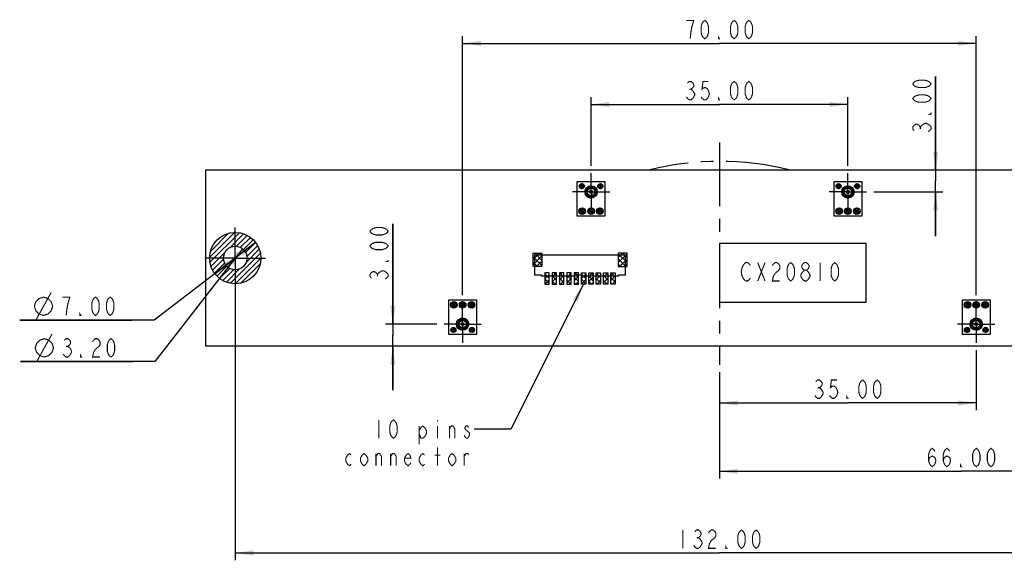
# Model space of a CAD drawing. Header units: millimetres. Extents: x 0 to 420, y 0 to 297.
# Tile 3 of 12: x 83 to 217, y 67 to 141. Entities that reach past the tile are written whole.
import ezdxf

# ---------------------------------------------------------------- set-up
doc = ezdxf.new("R2010")
doc.units = ezdxf.units.MM
doc.header["$LTSCALE"] = 23.1
doc.linetypes.add('CENTER', pattern=[0.6, 0.375, -0.075, 0.075, -0.075])
doc.layers.get('0').update_dxf_attribs({"linetype": 'CONTINUOUS'})
for name, color, linetype in [('02___PRT_ALL_AXES', 7, 'CONTINUOUS'), ('03___PRT_ALL_CURVES', 7, 'CONTINUOUS'), ('DEFAULT_1', 7, 'CENTER')]:
    doc.layers.add(name, color=color, linetype=linetype)
doc.styles.get("Standard").update_dxf_attribs({"font": 'txt', "width": 0.8})
doc.dimstyles.new('DIMSTYLE_1', dxfattribs={"dimtxt": 2.5, "dimasz": 2.5, "dimexe": 1, "dimexo": 1, "dimtad": 1, "dimzin": 0, "dimdsep": 46, "dimtxsty": 'STANDARD', "dimblk": '_FILLED', "dimblk1": '_FILLED', "dimblk2": '_FILLED', "dimcen": 0.09, "dimadec": 0, "dimazin": 0, "dimtp": 0.5, "dimtm": 0.5, "dimtfac": 1, "dimtofl": 0, "dimtmove": 0, "dimatfit": 3, "dimldrblk": '_FILLED', "dimfxl": 1, "dimtolj": 1, "dimtzin": 0, "dimarcsym": 0})
doc.dimstyles.new('DIMSTYLE_2', dxfattribs={"dimtxt": 2.5, "dimasz": 2.5, "dimexe": 1, "dimexo": 1, "dimtad": 1, "dimzin": 0, "dimdsep": 46, "dimtxsty": 'STANDARD', "dimblk": '_FILLED', "dimblk1": '_FILLED', "dimblk2": '_FILLED', "dimcen": 0.09, "dimadec": 0, "dimazin": 0, "dimtp": 0.3, "dimtm": 0.3, "dimtfac": 1, "dimtofl": 0, "dimtmove": 0, "dimatfit": 3, "dimldrblk": '_FILLED', "dimfxl": 1, "dimtolj": 1, "dimtzin": 0, "dimarcsym": 0})
doc.dimstyles.new('DIMSTYLE_4', dxfattribs={"dimtxt": 2.5, "dimasz": 2.5, "dimexe": 1, "dimexo": 1, "dimtad": 1, "dimzin": 0, "dimdsep": 46, "dimtxsty": 'STANDARD', "dimblk": '_FILLED', "dimblk1": '_FILLED', "dimblk2": '_FILLED', "dimcen": 0.09, "dimadec": 0, "dimazin": 0, "dimtp": 0.1, "dimtm": 0.1, "dimtfac": 1, "dimtofl": 0, "dimtmove": 0, "dimatfit": 3, "dimldrblk": '_FILLED', "dimfxl": 1, "dimtolj": 1, "dimtzin": 0, "dimarcsym": 0})
doc.dimstyles.new('DIMSTYLE_5', dxfattribs={"dimtxt": 2.5, "dimasz": 2.5, "dimexe": 1, "dimexo": 1, "dimtad": 1, "dimzin": 0, "dimdsep": 46, "dimtxsty": 'STANDARD', "dimblk": '_FILLED', "dimblk1": '_FILLED', "dimblk2": '_FILLED', "dimcen": 0.09, "dimadec": 0, "dimazin": 0, "dimtp": 0.2, "dimtm": 0.2, "dimtfac": 1, "dimtmove": 0, "dimatfit": 2, "dimldrblk": '_FILLED', "dimfxl": 1, "dimtolj": 1, "dimtzin": 0, "dimarcsym": 0})
doc.dimstyles.new('DIMSTYLE_6', dxfattribs={"dimtxt": 2.5, "dimasz": 2.5, "dimexe": 1, "dimexo": 1, "dimtad": 1, "dimzin": 0, "dimdsep": 46, "dimtxsty": 'STANDARD', "dimblk": '_FILLED', "dimblk1": '_FILLED', "dimblk2": '_FILLED', "dimcen": 0.09, "dimadec": 0, "dimazin": 0, "dimtp": 0.1, "dimtm": 0.1, "dimtfac": 1, "dimtmove": 0, "dimatfit": 2, "dimldrblk": '_FILLED', "dimfxl": 1, "dimtolj": 1, "dimtzin": 0, "dimarcsym": 0})
doc.dimstyles.get("Standard").update_dxf_attribs({"dimtxt": 2.5, "dimasz": 2.5, "dimexe": 1, "dimexo": 1, "dimtad": 1, "dimzin": 0, "dimdsep": 46, "dimtxsty": 'STANDARD', "dimblk": '_FILLED', "dimblk1": '_FILLED', "dimblk2": '_FILLED', "dimcen": 0.09, "dimadec": 0, "dimazin": 0, "dimtol": 1, "dimtp": 0.01, "dimtm": 0.01, "dimtfac": 1, "dimtofl": 0, "dimtmove": 0, "dimatfit": 3, "dimldrblk": '_FILLED', "dimfxl": 1, "dimtolj": 1, "dimtzin": 0, "dimarcsym": 0})

# ---------------------------------------------------------------- blocks, each defined once
blk = doc.blocks.new('_FILLED')
at = {"color": 0, "linetype": 'BYBLOCK'}
blk.add_solid([(0, 0), (-1, 0.14), (-1, -0.14)], dxfattribs=at)
blk = doc.blocks.new('*D13')
at = {"color": 2, "linetype": 'CONTINUOUS'}
for p, q in [((115.33, 110.74), (112.55, 108.62)), ((112.55, 108.62), (101.52, 100.18)), ((109.77, 106.49), (112.55, 108.62)), ((101.52, 100.18), (83.18, 100.18)), ((83.18, 100.18), (98.52, 100.18))]:
    blk.add_line(p, q, dxfattribs=at)
at = {"color": 2, "linetype": 'CONTINUOUS', "xscale": 2.5, "yscale": 2.5, "zscale": 2.5}
for p, rotation in [((115.33, 110.74), 37.4001232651), ((109.77, 106.49), 217.4001232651)]:
    blk.add_blockref('_FILLED', p, dxfattribs=dict(at, rotation=rotation))
blk = doc.blocks.new('*D14')
at = {"color": 2, "linetype": 'CONTINUOUS'}
for p, q in [((113.53, 109.88), (112.55, 108.62)), ((112.55, 108.62), (101.62, 94.51)), ((111.57, 107.35), (112.55, 108.62)), ((101.62, 94.51), (83.29, 94.51)), ((83.29, 94.51), (98.62, 94.51))]:
    blk.add_line(p, q, dxfattribs=at)
at = {"color": 2, "linetype": 'CONTINUOUS', "xscale": 2.5, "yscale": 2.5, "zscale": 2.5}
for p, rotation in [((113.53, 109.88), 52.2248586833), ((111.57, 107.35), 232.2248586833)]:
    blk.add_blockref('_FILLED', p, dxfattribs=dict(at, rotation=rotation))
blk = doc.blocks.new('*D15')
at = {"color": 2, "linetype": 'CONTINUOUS'}
for p, q in [((161.05, 121.16), (161.05, 130.54)), ((196.05, 121.16), (196.05, 130.54)), ((161.05, 129.54), (178.55, 129.54)), ((196.05, 129.54), (178.55, 129.54))]:
    blk.add_line(p, q, dxfattribs=at)
at = {"color": 2, "linetype": 'CONTINUOUS', "xscale": 2.5, "yscale": 2.5, "zscale": 2.5, "rotation": 180}
blk.add_blockref('_FILLED', (161.05, 129.54), dxfattribs=at)
at = {"color": 2, "linetype": 'CONTINUOUS', "xscale": 2.5, "yscale": 2.5, "zscale": 2.5}
blk.add_blockref('_FILLED', (196.05, 129.54), dxfattribs=at)
blk = doc.blocks.new('*D16')
at = {"color": 2, "linetype": 'CONTINUOUS'}
for p, q in [((143.55, 103.56), (143.55, 138.85)), ((213.55, 103.56), (213.55, 138.85)), ((143.55, 137.85), (178.55, 137.85)), ((213.55, 137.85), (178.55, 137.85))]:
    blk.add_line(p, q, dxfattribs=at)
at = {"color": 2, "linetype": 'CONTINUOUS', "xscale": 2.5, "yscale": 2.5, "zscale": 2.5, "rotation": 180}
blk.add_blockref('_FILLED', (143.55, 137.85), dxfattribs=at)
at = {"color": 2, "linetype": 'CONTINUOUS', "xscale": 2.5, "yscale": 2.5, "zscale": 2.5}
blk.add_blockref('_FILLED', (213.55, 137.85), dxfattribs=at)
blk = doc.blocks.new('*D17')
at = {"color": 2, "linetype": 'CONTINUOUS'}
for p, q in [((208.01, 120.62), (208.01, 133.34)), ((208.01, 133.34), (208.01, 119.12)), ((208.01, 111.62), (208.01, 119.12)), ((199.59, 117.62), (209.01, 117.62)), ((208.01, 117.62), (208.01, 111.62))]:
    blk.add_line(p, q, dxfattribs=at)
at = {"color": 2, "linetype": 'CONTINUOUS', "xscale": 2.5, "yscale": 2.5, "zscale": 2.5}
for p, rotation in [((208.01, 120.62), 270), ((208.01, 117.62), 90)]:
    blk.add_blockref('_FILLED', p, dxfattribs=dict(at, rotation=rotation))
blk = doc.blocks.new('*D18')
at = {"color": 2, "linetype": 'CONTINUOUS'}
for p, q in [((112.55, 107.62), (112.55, 67.46)), ((244.55, 107.62), (244.55, 67.46)), ((112.55, 68.46), (178.55, 68.46)), ((244.55, 68.46), (178.55, 68.46))]:
    blk.add_line(p, q, dxfattribs=at)
at = {"color": 2, "linetype": 'CONTINUOUS', "xscale": 2.5, "yscale": 2.5, "zscale": 2.5, "rotation": 180}
blk.add_blockref('_FILLED', (112.55, 68.46), dxfattribs=at)
at = {"color": 2, "linetype": 'CONTINUOUS', "xscale": 2.5, "yscale": 2.5, "zscale": 2.5}
blk.add_blockref('_FILLED', (244.55, 68.46), dxfattribs=at)
blk = doc.blocks.new('*D20')
at = {"color": 2, "linetype": 'CONTINUOUS'}
for p, q in [((213.55, 96.08), (213.55, 87.88)), ((178.55, 93.08), (178.55, 87.88)), ((178.55, 88.88), (196.05, 88.88)), ((213.55, 88.88), (196.05, 88.88))]:
    blk.add_line(p, q, dxfattribs=at)
at = {"color": 2, "linetype": 'CONTINUOUS', "xscale": 2.5, "yscale": 2.5, "zscale": 2.5, "rotation": 180}
blk.add_blockref('_FILLED', (178.55, 88.88), dxfattribs=at)
at = {"color": 2, "linetype": 'CONTINUOUS', "xscale": 2.5, "yscale": 2.5, "zscale": 2.5}
blk.add_blockref('_FILLED', (213.55, 88.88), dxfattribs=at)
blk = doc.blocks.new('*D21')
at = {"color": 2, "linetype": 'CONTINUOUS'}
for p, q in [((244.55, 103.48), (244.55, 78.58)), ((178.55, 93.08), (178.55, 78.58)), ((178.55, 79.58), (211.55, 79.58)), ((244.55, 79.58), (211.55, 79.58))]:
    blk.add_line(p, q, dxfattribs=at)
at = {"color": 2, "linetype": 'CONTINUOUS', "xscale": 2.5, "yscale": 2.5, "zscale": 2.5, "rotation": 180}
blk.add_blockref('_FILLED', (178.55, 79.58), dxfattribs=at)
at = {"color": 2, "linetype": 'CONTINUOUS', "xscale": 2.5, "yscale": 2.5, "zscale": 2.5}
blk.add_blockref('_FILLED', (244.55, 79.58), dxfattribs=at)
blk = doc.blocks.new('*D22')
at = {"color": 2, "linetype": 'CONTINUOUS'}
for p, q in [((134.03, 99.62), (134.03, 113.26)), ((134.03, 113.26), (134.03, 98.12)), ((140.01, 99.62), (133.03, 99.62)), ((134.03, 90.62), (134.03, 98.12)), ((134.03, 96.62), (134.03, 90.62))]:
    blk.add_line(p, q, dxfattribs=at)
at = {"color": 2, "linetype": 'CONTINUOUS', "xscale": 2.5, "yscale": 2.5, "zscale": 2.5}
for p, rotation in [((134.03, 99.62), 270), ((134.03, 96.62), 90)]:
    blk.add_blockref('_FILLED', p, dxfattribs=dict(at, rotation=rotation))

msp = doc.modelspace()

# ---------------------------------------------------------------- linework, layer by layer
at = {"color": 7, "linetype": 'CONTINUOUS'}
for p, q in [((108.552, 96.616), (108.552, 120.616)), ((108.552, 120.616), (248.552, 120.616)), ((248.552, 96.616), (108.552, 96.616))]:
    msp.add_line(p, q, dxfattribs=at)
at = {"color": 2, "linetype": 'CONTINUOUS'}
for p, q in [((159.442, 118.347), (159.728, 118.061)), ((159.443, 118.338), (159.854, 118.749)), ((159.486, 118.585), (159.966, 118.105)), ((159.543, 118.155), (160.038, 118.65)), ((159.634, 118.721), (160.102, 118.253)), ((159.731, 118.06), (160.132, 118.462)), ((159.901, 118.737), (160.118, 118.52)), ((160.218, 117.699), (160.969, 118.45)), ((160.444, 118.193), (160.675, 117.963)), ((160.599, 118.321), (160.838, 118.082)), ((160.791, 118.412), (161.075, 118.128)), ((160.91, 118.108), (161.235, 118.434)), ((161.032, 118.454), (161.89, 117.596)), ((161.193, 118.109), (161.442, 118.357)), ((161.378, 118.011), (161.609, 118.242)), ((161.383, 118.386), (161.822, 117.947)), ((161.505, 117.855), (161.742, 118.091)), ((161.97, 118.365), (162.276, 118.058)), ((161.976, 118.326), (162.397, 118.747)), ((162.023, 118.595), (162.506, 118.111)), ((162.081, 118.148), (162.575, 118.642)), ((162.175, 118.726), (162.637, 118.263)), ((162.275, 118.058), (162.665, 118.448)), ((162.456, 118.727), (162.638, 118.545)), ((194.437, 118.424), (194.805, 118.056)), ((194.46, 118.282), (194.911, 118.733)), ((194.498, 118.604), (194.589, 118.695)), ((194.516, 118.628), (195.009, 118.135)), ((194.582, 118.122), (195.071, 118.611)), ((194.686, 118.741), (195.122, 118.305)), ((194.799, 118.056), (195.137, 118.394)), ((195.214, 117.622), (196.045, 118.454)), ((195.305, 117.997), (195.671, 118.362)), ((195.481, 118.229), (195.711, 117.999)), ((195.645, 118.348), (195.891, 118.102)), ((195.847, 118.428), (196.158, 118.117)), ((196, 118.126), (196.293, 118.418)), ((196.106, 118.452), (196.888, 117.67)), ((196.247, 118.09), (196.488, 118.331)), ((196.416, 117.976), (196.647, 118.206)), ((196.556, 118.285), (196.721, 118.12)), ((196.968, 118.439), (197.35, 118.057)), ((196.994, 118.271), (197.452, 118.729)), ((197.005, 118.565), (197.158, 118.718)), ((197.054, 118.636), (197.547, 118.142)), ((197.121, 118.116), (197.607, 118.601)), ((197.228, 118.744), (197.656, 118.317)), ((197.346, 118.057), (197.666, 118.377)), ((160.215, 117.574), (161.01, 116.779)), ((160.234, 117.432), (160.559, 117.757)), ((160.242, 117.83), (160.548, 117.524)), ((160.31, 117.226), (160.559, 117.475)), ((160.324, 118.031), (160.569, 117.786)), ((160.354, 117.152), (160.588, 116.918)), ((160.426, 117.059), (160.657, 117.289)), ((160.576, 116.926), (160.813, 117.163)), ((160.763, 116.829), (161.037, 117.104)), ((160.96, 117.112), (161.266, 116.806)), ((160.996, 116.78), (161.888, 117.672)), ((161.222, 117.132), (161.467, 116.888)), ((161.321, 116.822), (161.845, 117.346)), ((161.399, 117.239), (161.629, 117.008)), ((161.518, 117.402), (161.757, 117.163)), ((161.564, 117.631), (161.838, 117.905)), ((161.564, 117.639), (161.848, 117.355)), ((195.214, 117.647), (196.083, 116.778)), ((195.249, 117.375), (195.542, 117.668)), ((195.259, 117.886), (195.54, 117.605)), ((195.274, 117.305), (195.741, 116.838)), ((195.337, 117.179), (195.578, 117.421)), ((195.351, 118.076), (195.59, 117.837)), ((195.461, 117.021), (195.692, 117.251)), ((195.62, 116.897), (195.863, 117.14)), ((195.817, 116.811), (196.113, 117.107)), ((196.041, 117.104), (196.322, 116.823)), ((196.067, 116.778), (196.89, 117.601)), ((196.273, 117.154), (196.512, 116.915)), ((196.435, 117.275), (196.665, 117.045)), ((196.45, 116.878), (196.789, 117.218)), ((196.528, 117.805), (196.77, 118.047)), ((196.538, 117.454), (196.784, 117.209)), ((196.553, 117.722), (196.865, 117.411)), ((196.561, 117.555), (196.856, 117.851)), ((159.407, 114.908), (159.939, 115.44)), ((159.796, 115.447), (160.295, 114.948)), ((160.603, 114.972), (161.079, 115.449)), ((160.939, 115.436), (161.488, 114.887)), ((161.808, 115.047), (162.209, 115.447)), ((161.85, 114.805), (162.45, 115.406)), ((162.089, 115.418), (162.674, 114.832)), ((162.349, 115.44), (162.696, 115.093)), ((194.417, 115.128), (194.72, 115.431)), ((194.423, 114.852), (194.996, 115.425)), ((194.866, 115.45), (195.298, 115.018)), ((195.611, 114.908), (196.143, 115.44)), ((196, 115.447), (196.499, 114.948)), ((196.807, 114.973), (197.283, 115.449)), ((197.143, 115.436), (197.692, 114.887)), ((159.398, 114.997), (159.845, 114.55)), ((159.456, 115.221), (160.069, 114.608)), ((159.494, 115.278), (159.57, 115.354)), ((159.498, 114.717), (160.131, 115.349)), ((159.591, 115.369), (160.217, 114.743)), ((159.657, 114.592), (160.255, 115.191)), ((159.9, 114.553), (160.295, 114.947)), ((160.61, 114.916), (160.969, 114.558)), ((160.636, 115.173), (161.225, 114.584)), ((160.672, 114.759), (161.293, 115.38)), ((160.754, 115.337), (161.39, 114.702)), ((160.814, 114.618), (161.434, 115.238)), ((161.029, 114.55), (161.501, 115.022)), ((161.257, 115.4), (161.452, 115.205)), ((161.822, 115.119), (162.375, 114.566)), ((161.848, 114.809), (162.065, 114.592)), ((161.922, 115.301), (162.557, 114.666)), ((161.975, 114.648), (162.608, 115.28)), ((162.169, 114.558), (162.697, 115.087)), ((194.403, 115.065), (194.913, 114.555)), ((194.485, 115.265), (195.114, 114.637)), ((194.533, 114.679), (195.169, 115.315)), ((194.636, 115.397), (195.245, 114.788)), ((194.709, 114.572), (195.276, 115.139)), ((194.994, 114.574), (195.273, 114.853)), ((195.602, 114.997), (196.049, 114.55)), ((195.66, 115.221), (196.273, 114.608)), ((195.699, 115.279), (195.773, 115.353)), ((195.702, 114.717), (196.335, 115.35)), ((195.795, 115.369), (196.421, 114.743)), ((195.861, 114.592), (196.459, 115.191)), ((196.104, 114.553), (196.499, 114.947)), ((196.814, 114.916), (197.172, 114.558)), ((196.84, 115.173), (197.429, 114.584)), ((196.876, 114.759), (197.497, 115.38)), ((196.958, 115.337), (197.593, 114.702)), ((197.018, 114.618), (197.638, 115.238)), ((197.233, 114.55), (197.705, 115.023)), ((197.461, 115.4), (197.656, 115.205)), ((109.053, 108.696), (112.472, 112.115)), ((109.1, 108.036), (113.132, 112.067)), ((109.171, 109.521), (111.647, 111.997)), ((111.799, 110.028), (113.695, 111.924)), ((112.689, 110.21), (114.188, 111.71)), ((113.244, 110.058), (114.623, 111.437)), ((113.661, 109.769), (115.005, 111.112)), ((113.965, 109.365), (115.336, 110.736)), ((114.137, 108.83), (115.615, 110.308)), ((109.244, 107.472), (111.14, 109.368)), ((111.899, 105.177), (115.99, 109.269)), ((114.039, 108.024), (115.837, 109.823)), ((153.152, 109.123), (153.295, 109.266)), ((153.152, 108.416), (154.002, 109.266)), ((153.152, 107.709), (154.352, 108.909)), ((153.152, 108.787), (154.352, 107.587)), ((153.38, 109.266), (154.352, 108.294)), ((154.087, 109.266), (154.352, 109.001)), ((164.752, 108.702), (165.316, 109.266)), ((164.752, 109.208), (165.952, 108.008)), ((164.752, 107.995), (165.952, 109.195)), ((165.401, 109.266), (165.952, 108.715)), ((109.458, 106.979), (110.958, 108.479)), ((109.731, 106.545), (111.109, 107.924)), ((110.056, 106.163), (111.399, 107.506)), ((112.544, 105.116), (116.052, 108.624)), ((113.342, 105.206), (115.962, 107.826)), ((153.152, 108.08), (153.766, 107.466)), ((153.616, 107.466), (154.352, 108.201)), ((154.323, 107.466), (154.352, 107.494)), ((164.752, 108.501), (165.787, 107.466)), ((164.752, 107.794), (165.08, 107.466)), ((164.93, 107.466), (165.952, 108.488)), ((165.637, 107.466), (165.952, 107.781)), ((110.431, 105.831), (111.802, 107.202)), ((110.859, 105.552), (112.337, 107.03)), ((111.345, 105.331), (113.143, 107.129)), ((114.679, 105.836), (115.331, 106.489)), ((154.752, 106.48), (154.888, 106.616)), ((154.752, 106.48), (155.352, 105.88)), ((154.752, 105.773), (155.352, 106.373)), ((155.323, 106.616), (155.352, 106.587)), ((155.752, 106.066), (156.302, 106.616)), ((155.752, 106.187), (156.352, 105.587)), ((156.03, 106.616), (156.352, 106.294)), ((156.752, 106.359), (157.009, 106.616)), ((156.752, 106.601), (157.352, 106.001)), ((156.752, 105.652), (157.352, 106.252)), ((157.752, 105.945), (158.352, 106.545)), ((157.752, 106.309), (158.352, 105.709)), ((158.152, 106.616), (158.352, 106.416)), ((158.752, 106.237), (159.13, 106.616)), ((158.752, 105.53), (159.352, 106.13)), ((158.752, 106.016), (159.352, 105.416)), ((158.859, 106.616), (159.352, 106.123)), ((159.752, 106.53), (159.837, 106.616)), ((159.752, 106.43), (160.352, 105.83)), ((159.752, 105.823), (160.352, 106.423)), ((160.273, 106.616), (160.352, 106.537)), ((160.752, 106.116), (161.252, 106.616)), ((160.752, 106.137), (161.352, 105.537)), ((160.752, 105.409), (161.352, 106.009)), ((160.98, 106.616), (161.352, 106.244)), ((161.752, 106.409), (161.959, 106.616)), ((161.752, 106.551), (162.352, 105.951)), ((161.752, 105.702), (162.352, 106.302)), ((162.752, 105.995), (163.352, 106.595)), ((162.752, 106.258), (163.352, 105.658)), ((163.101, 106.616), (163.352, 106.365)), ((163.752, 106.288), (164.08, 106.616)), ((163.752, 105.581), (164.352, 106.181)), ((163.809, 106.616), (164.352, 106.072)), ((154.752, 105.773), (155.352, 105.173)), ((154.752, 105.066), (155.352, 105.666)), ((155.752, 105.359), (156.352, 105.959)), ((155.752, 105.48), (156.166, 105.066)), ((156.166, 105.066), (156.352, 105.252)), ((156.752, 105.894), (157.352, 105.294)), ((156.752, 105.187), (156.873, 105.066)), ((156.873, 105.066), (157.352, 105.545)), ((157.752, 105.237), (158.352, 105.837)), ((157.752, 105.601), (158.287, 105.066)), ((158.287, 105.066), (158.352, 105.13)), ((158.752, 105.309), (158.995, 105.066)), ((158.995, 105.066), (159.352, 105.423)), ((159.752, 105.723), (160.352, 105.123)), ((159.752, 105.116), (160.352, 105.716)), ((160.752, 105.43), (161.116, 105.066)), ((161.116, 105.066), (161.352, 105.302)), ((161.752, 105.844), (162.352, 105.244)), ((161.752, 105.137), (161.823, 105.066)), ((161.823, 105.066), (162.352, 105.595)), ((162.752, 105.288), (163.352, 105.888)), ((162.752, 105.551), (163.237, 105.066)), ((163.237, 105.066), (163.352, 105.181)), ((163.752, 105.965), (164.352, 105.365)), ((163.752, 105.258), (163.944, 105.066)), ((163.944, 105.066), (164.352, 105.473)), ((141.898, 102.233), (142.349, 101.782)), ((141.899, 102.208), (142.372, 102.681)), ((141.958, 102.456), (142.572, 101.842)), ((141.967, 101.993), (142.587, 102.613)), ((142.093, 102.603), (142.719, 101.977)), ((142.108, 101.851), (142.728, 102.472)), ((142.3, 102.679), (142.795, 102.184)), ((142.322, 101.783), (142.797, 102.258)), ((143.105, 102.283), (143.501, 102.679)), ((143.109, 102.153), (143.473, 101.789)), ((143.137, 102.407), (143.727, 101.818)), ((143.145, 102.04), (143.744, 102.639)), ((143.256, 102.571), (143.891, 101.936)), ((143.269, 101.882), (143.902, 102.515)), ((143.442, 102.668), (143.988, 102.122)), ((143.462, 101.791), (143.993, 102.322)), ((143.765, 102.628), (143.948, 102.445)), ((144.323, 102.354), (144.878, 101.799)), ((144.328, 102.092), (144.896, 102.66)), ((144.33, 102.376), (144.611, 102.658)), ((144.345, 102.048), (144.572, 101.821)), ((144.424, 102.535), (145.059, 101.9)), ((144.435, 101.916), (145.072, 102.553)), ((144.591, 102.651), (145.175, 102.067)), ((144.609, 101.807), (145.181, 102.379)), ((144.854, 102.671), (145.195, 102.33)), ((144.886, 101.801), (145.187, 102.102)), ((211.916, 102.359), (212.475, 101.8)), ((211.918, 102.366), (212.215, 102.662)), ((211.922, 102.087), (212.494, 102.658)), ((211.932, 102.061), (212.177, 101.816)), ((212.019, 102.539), (212.655, 101.903)), ((212.031, 101.913), (212.668, 102.549)), ((212.189, 102.653), (212.769, 102.072)), ((212.206, 101.805), (212.775, 102.374)), ((212.455, 102.669), (212.785, 102.339)), ((212.489, 101.805), (212.776, 102.091)), ((213.107, 102.3), (213.62, 101.787)), ((213.111, 102.144), (213.64, 102.673)), ((213.19, 102.5), (213.82, 101.87)), ((213.201, 101.951), (213.833, 102.583)), ((213.221, 102.537), (213.247, 102.563)), ((213.343, 102.63), (213.95, 102.022)), ((213.358, 101.826), (213.958, 102.425)), ((213.574, 102.681), (214.001, 102.254)), ((213.6, 101.784), (213.999, 102.184)), ((214.306, 102.232), (214.757, 101.782)), ((214.307, 102.208), (214.78, 102.681)), ((214.366, 102.456), (214.98, 101.841)), ((214.374, 101.993), (214.995, 102.613)), ((214.501, 102.603), (215.127, 101.977)), ((214.516, 101.851), (215.136, 102.472)), ((214.708, 102.679), (215.203, 102.184)), ((214.73, 101.783), (215.205, 102.258)), ((143.839, 101.885), (143.899, 101.945)), ((142.714, 99.629), (143.539, 100.454)), ((142.72, 99.714), (143.65, 98.783)), ((142.739, 99.412), (143.348, 98.803)), ((142.748, 99.38), (143.043, 99.675)), ((142.778, 99.938), (143.043, 99.674)), ((142.812, 100.011), (143.157, 100.355)), ((142.834, 99.183), (143.076, 99.426)), ((142.881, 100.118), (143.115, 99.884)), ((143.019, 100.263), (143.251, 100.031)), ((143.192, 100.373), (143.447, 100.118)), ((143.406, 100.441), (143.767, 100.081)), ((143.493, 100.125), (143.788, 100.42)), ((143.56, 98.778), (144.39, 99.608)), ((143.688, 100.443), (144.379, 99.752)), ((143.742, 100.092), (143.984, 100.334)), ((143.913, 99.98), (144.143, 100.21)), ((143.967, 99.315), (144.199, 99.083)), ((144.017, 99.83), (144.377, 99.47)), ((144.026, 99.81), (144.268, 100.052)), ((144.054, 99.511), (144.309, 99.256)), ((144.062, 99.563), (144.355, 99.856)), ((212.714, 99.581), (213.517, 98.778)), ((212.723, 99.493), (213.117, 99.888)), ((212.731, 99.784), (213.384, 100.437)), ((212.743, 99.836), (213.046, 99.532)), ((212.787, 99.274), (213.046, 99.533)), ((212.826, 100.035), (213.07, 99.791)), ((212.893, 99.098), (213.126, 99.331)), ((212.948, 100.197), (213.178, 99.966)), ((213.103, 100.324), (213.343, 100.084)), ((213.28, 100.05), (213.675, 100.445)), ((213.296, 100.414), (213.582, 100.127)), ((213.539, 100.454), (214.39, 99.603)), ((213.634, 100.122), (213.894, 100.381)), ((213.722, 98.795), (214.373, 99.446)), ((213.837, 100.042), (214.07, 100.275)), ((213.895, 100.381), (214.317, 99.959)), ((213.978, 99.9), (214.211, 100.133)), ((213.984, 99.34), (214.381, 99.737)), ((214.02, 99.407), (214.26, 99.167)), ((214.058, 99.697), (214.318, 99.957)), ((214.064, 99.646), (214.35, 99.36)), ((141.938, 98.853), (142.26, 99.175)), ((141.938, 98.799), (142.26, 98.477)), ((141.997, 98.63), (142.483, 99.116)), ((141.997, 99.022), (142.483, 98.536)), ((142.153, 99.149), (142.61, 98.692)), ((142.153, 98.503), (142.61, 98.96)), ((142.449, 99.136), (142.597, 98.988)), ((142.449, 98.516), (142.597, 98.664)), ((142.958, 99.025), (143.188, 99.255)), ((143.116, 98.9), (143.358, 99.142)), ((143.312, 98.813), (143.605, 99.106)), ((143.61, 99.107), (143.874, 98.842)), ((143.82, 99.179), (144.054, 98.945)), ((143.935, 98.87), (144.297, 99.233)), ((144.467, 98.837), (144.806, 99.176)), ((144.467, 98.815), (144.806, 98.476)), ((144.534, 98.62), (145.022, 99.109)), ((144.534, 99.031), (145.022, 98.543)), ((144.694, 99.154), (145.145, 98.703)), ((144.694, 98.498), (145.145, 98.949)), ((145.019, 99.112), (145.103, 99.028)), ((145.019, 98.54), (145.103, 98.624)), ((211.952, 98.723), (212.39, 99.16)), ((211.952, 98.929), (212.39, 98.491)), ((212.067, 99.098), (212.559, 98.606)), ((212.067, 98.554), (212.559, 99.046)), ((212.272, 99.176), (212.637, 98.811)), ((212.272, 98.476), (212.637, 98.841)), ((212.841, 99.172), (213.108, 98.905)), ((213.035, 98.956), (213.268, 99.189)), ((213.211, 98.85), (213.471, 99.11)), ((213.431, 98.787), (213.828, 99.184)), ((213.468, 99.11), (213.772, 98.807)), ((213.727, 99.134), (213.971, 98.89)), ((213.902, 99.242), (214.133, 99.012)), ((214.486, 98.711), (214.932, 99.156)), ((214.486, 98.941), (214.932, 98.495)), ((214.605, 99.105), (215.096, 98.614)), ((214.605, 98.547), (215.096, 99.038)), ((214.817, 99.176), (215.167, 98.826)), ((214.817, 98.476), (215.167, 98.826))]:
    msp.add_line(p, q, dxfattribs=at)
at = {"color": 4, "linetype": 'CONTINUOUS'}
for p, q in [((153.152, 107.466), (153.152, 109.266)), ((153.152, 109.266), (154.352, 109.266)), ((154.352, 109.266), (154.352, 107.466)), ((164.752, 109.266), (164.752, 107.466)), ((165.952, 109.266), (164.752, 109.266)), ((165.952, 107.466), (165.952, 109.266)), ((154.352, 107.466), (153.152, 107.466)), ((164.752, 107.466), (165.952, 107.466)), ((154.752, 106.616), (154.752, 105.066)), ((155.352, 106.616), (154.752, 106.616)), ((155.352, 105.066), (155.352, 106.616)), ((155.752, 106.616), (155.752, 105.066)), ((156.352, 106.616), (155.752, 106.616)), ((156.352, 105.066), (156.352, 106.616)), ((156.752, 106.616), (156.752, 105.066)), ((157.352, 106.616), (156.752, 106.616)), ((157.352, 105.066), (157.352, 106.616)), ((157.752, 106.616), (157.752, 105.066)), ((158.352, 106.616), (157.752, 106.616)), ((158.352, 105.066), (158.352, 106.616)), ((158.752, 106.616), (158.752, 105.066)), ((159.352, 106.616), (158.752, 106.616)), ((159.352, 105.066), (159.352, 106.616)), ((159.752, 105.066), (159.752, 106.616)), ((159.752, 106.616), (160.352, 106.616)), ((160.352, 106.616), (160.352, 105.066)), ((160.752, 105.066), (160.752, 106.616)), ((160.752, 106.616), (161.352, 106.616)), ((161.352, 106.616), (161.352, 105.066)), ((161.752, 105.066), (161.752, 106.616)), ((161.752, 106.616), (162.352, 106.616)), ((162.352, 106.616), (162.352, 105.066)), ((162.752, 105.066), (162.752, 106.616)), ((162.752, 106.616), (163.352, 106.616)), ((163.352, 106.616), (163.352, 105.066)), ((163.752, 105.066), (163.752, 106.616)), ((163.752, 106.616), (164.352, 106.616)), ((164.352, 106.616), (164.352, 105.066)), ((154.752, 105.066), (155.352, 105.066)), ((155.752, 105.066), (156.352, 105.066)), ((156.752, 105.066), (157.352, 105.066)), ((157.752, 105.066), (158.352, 105.066)), ((158.752, 105.066), (159.352, 105.066)), ((160.352, 105.066), (159.752, 105.066)), ((161.352, 105.066), (160.752, 105.066)), ((162.352, 105.066), (161.752, 105.066)), ((163.352, 105.066), (162.752, 105.066)), ((164.352, 105.066), (163.752, 105.066))]:
    msp.add_line(p, q, dxfattribs=at)
at = {"color": 2, "linetype": 'CONTINUOUS', "const_width": 0.15}
for points in [[(174.802, 140.146), (175.052, 140.979), (174.052, 140.979)], [(176.552, 138.479), (176.302, 138.687), (176.177, 138.896), (176.052, 139.312), (176.052, 140.146), (176.177, 140.562), (176.302, 140.771), (176.552, 140.979), (176.802, 140.771), (176.927, 140.562), (177.052, 140.146), (177.052, 139.312), (176.927, 138.896), (176.802, 138.687), (176.552, 138.479)], [(180.552, 138.479), (180.302, 138.687), (180.177, 138.896), (180.052, 139.312), (180.052, 140.146), (180.177, 140.562), (180.302, 140.771), (180.552, 140.979), (180.802, 140.771), (180.927, 140.562), (181.052, 140.146), (181.052, 139.312), (180.927, 138.896), (180.802, 138.687), (180.552, 138.479)], [(182.552, 138.479), (182.302, 138.687), (182.177, 138.896), (182.052, 139.312), (182.052, 140.146), (182.177, 140.562), (182.302, 140.771), (182.552, 140.979), (182.802, 140.771), (182.927, 140.562), (183.052, 140.146), (183.052, 139.312), (182.927, 138.896), (182.802, 138.687), (182.552, 138.479)], [(174.552, 138.479), (174.677, 139.521), (174.802, 140.146)], [(178.552, 138.479), (178.427, 138.479), (178.427, 138.687), (178.552, 138.479)], [(207.389, 132.337), (207.18, 132.087), (206.972, 131.962), (206.555, 131.837), (205.722, 131.837), (205.305, 131.962), (205.097, 132.087), (204.889, 132.337), (205.097, 132.587), (205.305, 132.712), (205.722, 132.837), (206.555, 132.837), (206.972, 132.712), (207.18, 132.587), (207.389, 132.337)], [(174.177, 132.453), (174.427, 132.661), (174.677, 132.661), (174.927, 132.453), (175.052, 132.245), (175.052, 132.036), (174.927, 131.828), (174.677, 131.62), (174.927, 131.411)], [(174.427, 131.62), (174.677, 131.62)], [(177.052, 132.661), (176.302, 132.661), (176.177, 131.62), (176.427, 131.828), (176.677, 131.828), (176.927, 131.62), (177.052, 131.411), (177.177, 130.995), (177.052, 130.578), (176.927, 130.37), (176.677, 130.161), (176.427, 130.161), (176.177, 130.37), (176.052, 130.578)], [(180.552, 130.161), (180.302, 130.37), (180.177, 130.578), (180.052, 130.995), (180.052, 131.828), (180.177, 132.245), (180.302, 132.453), (180.552, 132.661), (180.802, 132.453), (180.927, 132.245), (181.052, 131.828), (181.052, 130.995), (180.927, 130.578), (180.802, 130.37), (180.552, 130.161)], [(182.552, 130.161), (182.302, 130.37), (182.177, 130.578), (182.052, 130.995), (182.052, 131.828), (182.177, 132.245), (182.302, 132.453), (182.552, 132.661), (182.802, 132.453), (182.927, 132.245), (183.052, 131.828), (183.052, 130.995), (182.927, 130.578), (182.802, 130.37), (182.552, 130.161)], [(175.177, 130.786), (174.927, 130.37), (174.677, 130.161), (174.427, 130.161), (174.177, 130.37), (174.052, 130.578)], [(174.927, 131.411), (175.177, 130.995), (175.177, 130.786)], [(178.552, 130.161), (178.427, 130.161), (178.427, 130.37), (178.552, 130.161)], [(207.389, 130.337), (207.18, 130.087), (206.972, 129.962), (206.555, 129.837), (205.722, 129.837), (205.305, 129.962), (205.097, 130.087), (204.889, 130.337), (205.097, 130.587), (205.305, 130.712), (205.722, 130.837), (206.555, 130.837), (206.972, 130.712), (207.18, 130.587), (207.389, 130.337)], [(207.389, 128.337), (207.389, 128.212), (207.18, 128.212), (207.389, 128.337)], [(205.097, 125.962), (204.889, 126.212), (204.889, 126.462), (205.097, 126.712), (205.305, 126.837), (205.514, 126.837), (205.722, 126.712), (205.93, 126.462), (206.139, 126.712)], [(205.93, 126.212), (205.93, 126.462)], [(206.139, 126.712), (206.555, 126.962), (206.764, 126.962)], [(206.764, 126.962), (207.18, 126.712), (207.389, 126.462), (207.389, 126.212), (207.18, 125.962), (206.972, 125.837)], [(133.404, 112.263), (133.195, 112.013), (132.987, 111.888), (132.57, 111.763), (131.737, 111.763), (131.32, 111.888), (131.112, 112.013), (130.904, 112.263), (131.112, 112.513), (131.32, 112.638), (131.737, 112.763), (132.57, 112.763), (132.987, 112.638), (133.195, 112.513), (133.404, 112.263)], [(133.404, 110.263), (133.195, 110.013), (132.987, 109.888), (132.57, 109.763), (131.737, 109.763), (131.32, 109.888), (131.112, 110.013), (130.904, 110.263), (131.112, 110.513), (131.32, 110.638), (131.737, 110.763), (132.57, 110.763), (132.987, 110.638), (133.195, 110.513), (133.404, 110.263)], [(133.404, 108.263), (133.404, 108.138), (133.195, 108.138), (133.404, 108.263)], [(182.764, 105.914), (182.639, 105.706), (182.389, 105.497), (182.139, 105.497), (181.889, 105.706), (181.764, 105.914), (181.639, 106.122), (181.514, 106.747), (181.639, 107.372), (181.764, 107.581), (181.889, 107.789), (182.139, 107.997), (182.389, 107.997), (182.639, 107.789), (182.764, 107.581)], [(183.764, 107.997), (184.764, 105.497)], [(183.764, 105.497), (184.764, 107.997)], [(185.764, 107.581), (185.889, 107.789), (186.139, 107.997), (186.389, 107.997), (186.639, 107.789), (186.764, 107.581), (186.764, 107.164), (186.639, 106.956), (186.389, 106.747), (186.139, 106.539), (185.889, 106.122), (185.764, 105.497), (186.764, 105.497)], [(188.264, 105.497), (188.014, 105.706), (187.889, 105.914), (187.764, 106.331), (187.764, 107.164), (187.889, 107.581), (188.014, 107.789), (188.264, 107.997), (188.514, 107.789), (188.639, 107.581), (188.764, 107.164), (188.764, 106.331), (188.639, 105.914), (188.514, 105.706), (188.264, 105.497)], [(190.139, 106.956), (189.889, 107.164), (189.764, 107.372), (189.764, 107.581), (189.889, 107.789), (190.139, 107.997), (190.389, 107.997), (190.639, 107.789), (190.764, 107.581), (190.764, 107.372), (190.639, 107.164), (190.389, 106.956)], [(192.264, 107.997), (192.264, 105.497)], [(194.264, 105.497), (194.014, 105.706), (193.889, 105.914), (193.764, 106.331), (193.764, 107.164), (193.889, 107.581), (194.014, 107.789), (194.264, 107.997), (194.514, 107.789), (194.639, 107.581), (194.764, 107.164), (194.764, 106.331), (194.639, 105.914), (194.514, 105.706), (194.264, 105.497)], [(131.112, 105.888), (130.904, 106.138), (130.904, 106.388), (131.112, 106.638), (131.32, 106.763), (131.529, 106.763), (131.737, 106.638), (131.945, 106.388), (132.154, 106.638)], [(131.945, 106.138), (131.945, 106.388)], [(132.154, 106.638), (132.57, 106.888), (132.779, 106.888)], [(132.779, 106.888), (133.195, 106.638), (133.404, 106.388), (133.404, 106.138), (133.195, 105.888), (132.987, 105.763)], [(190.139, 105.497), (189.889, 105.706), (189.764, 105.914), (189.639, 106.122), (189.639, 106.331), (189.764, 106.539), (189.889, 106.747), (190.139, 106.956), (190.389, 106.956), (190.639, 106.747), (190.764, 106.539), (190.889, 106.331), (190.889, 106.122), (190.764, 105.914), (190.639, 105.706), (190.389, 105.497), (190.139, 105.497)], [(85.182, 102.053), (85.391, 102.678), (85.807, 103.095), (86.432, 103.303), (87.057, 103.095), (87.474, 102.678), (87.682, 102.053), (87.474, 101.428), (87.057, 101.011), (86.432, 100.803), (85.807, 101.011), (85.391, 101.428), (85.182, 102.053)], [(85.391, 100.178), (87.474, 103.928)], [(89.766, 102.47), (90.016, 103.303), (89.016, 103.303)], [(93.516, 100.803), (93.266, 101.011), (93.141, 101.22), (93.016, 101.636), (93.016, 102.47), (93.141, 102.886), (93.266, 103.095), (93.516, 103.303), (93.766, 103.095), (93.891, 102.886), (94.016, 102.47), (94.016, 101.636), (93.891, 101.22), (93.766, 101.011), (93.516, 100.803)], [(95.516, 100.803), (95.266, 101.011), (95.141, 101.22), (95.016, 101.636), (95.016, 102.47), (95.141, 102.886), (95.266, 103.095), (95.516, 103.303), (95.766, 103.095), (95.891, 102.886), (96.016, 102.47), (96.016, 101.636), (95.891, 101.22), (95.766, 101.011), (95.516, 100.803)], [(89.516, 100.803), (89.641, 101.845), (89.766, 102.47)], [(91.516, 100.803), (91.391, 100.803), (91.391, 101.011), (91.516, 100.803)], [(85.497, 94.513), (87.581, 98.263)], [(85.289, 96.388), (85.497, 97.013), (85.914, 97.43), (86.539, 97.638), (87.164, 97.43), (87.581, 97.013), (87.789, 96.388), (87.581, 95.763), (87.164, 95.346), (86.539, 95.138), (85.914, 95.346), (85.497, 95.763), (85.289, 96.388)], [(89.247, 97.43), (89.497, 97.638), (89.747, 97.638), (89.997, 97.43), (90.122, 97.221), (90.122, 97.013), (89.997, 96.805), (89.747, 96.596), (89.997, 96.388), (90.247, 95.971)], [(89.497, 96.596), (89.747, 96.596)], [(93.997, 96.596), (93.497, 96.18), (93.247, 95.763), (93.122, 95.138), (94.122, 95.138)], [(93.122, 97.221), (93.247, 97.43), (93.497, 97.638), (93.747, 97.638), (93.997, 97.43), (94.122, 97.221), (94.122, 96.805), (93.997, 96.596)], [(95.622, 95.138), (95.372, 95.346), (95.247, 95.555), (95.122, 95.971), (95.122, 96.805), (95.247, 97.221), (95.372, 97.43), (95.622, 97.638), (95.872, 97.43), (95.997, 97.221), (96.122, 96.805), (96.122, 95.971), (95.997, 95.555), (95.872, 95.346), (95.622, 95.138)], [(90.247, 95.763), (89.997, 95.346), (89.747, 95.138), (89.497, 95.138), (89.247, 95.346), (89.122, 95.555)], [(90.247, 95.971), (90.247, 95.763)], [(91.622, 95.138), (91.497, 95.138), (91.497, 95.346), (91.622, 95.138)], [(191.677, 91.801), (191.927, 92.009), (192.177, 92.009), (192.427, 91.801), (192.552, 91.592), (192.552, 91.384), (192.427, 91.176), (192.177, 90.967), (192.427, 90.759)], [(194.552, 92.009), (193.802, 92.009), (193.677, 90.967), (193.927, 91.176), (194.177, 91.176), (194.427, 90.967), (194.552, 90.759), (194.677, 90.342), (194.552, 89.926), (194.427, 89.717), (194.177, 89.509), (193.927, 89.509), (193.677, 89.717), (193.552, 89.926)], [(198.052, 89.509), (197.802, 89.717), (197.677, 89.926), (197.552, 90.342), (197.552, 91.176), (197.677, 91.592), (197.802, 91.801), (198.052, 92.009), (198.302, 91.801), (198.427, 91.592), (198.552, 91.176), (198.552, 90.342), (198.427, 89.926), (198.302, 89.717), (198.052, 89.509)], [(200.052, 89.509), (199.802, 89.717), (199.677, 89.926), (199.552, 90.342), (199.552, 91.176), (199.677, 91.592), (199.802, 91.801), (200.052, 92.009), (200.302, 91.801), (200.427, 91.592), (200.552, 91.176), (200.552, 90.342), (200.427, 89.926), (200.302, 89.717), (200.052, 89.509)], [(192.677, 90.134), (192.427, 89.717), (192.177, 89.509), (191.927, 89.509), (191.677, 89.717), (191.552, 89.926)], [(191.927, 90.967), (192.177, 90.967)], [(192.427, 90.759), (192.677, 90.342), (192.677, 90.134)], [(196.052, 89.509), (195.927, 89.509), (195.927, 89.717), (196.052, 89.509)], [(132.12, 86.581), (132.12, 84.081)], [(134.12, 84.081), (133.87, 84.289), (133.745, 84.497), (133.62, 84.914), (133.62, 85.747), (133.745, 86.164), (133.87, 86.372), (134.12, 86.581), (134.37, 86.372), (134.495, 86.164), (134.62, 85.747), (134.62, 84.914), (134.495, 84.497), (134.37, 84.289), (134.12, 84.081)], [(140.12, 86.581), (140.12, 86.372)], [(137.62, 85.122), (137.87, 85.539), (138.12, 85.747), (138.37, 85.539), (138.62, 85.122), (138.62, 84.706), (138.37, 84.289), (138.12, 84.081), (137.87, 84.081), (137.62, 84.706)], [(137.62, 85.747), (137.62, 83.247)], [(140.12, 85.747), (140.12, 84.081)], [(141.745, 84.081), (141.745, 85.747)], [(141.745, 85.331), (141.995, 85.747), (142.245, 85.747), (142.495, 85.331), (142.495, 84.081)], [(143.995, 84.081), (143.745, 84.497)], [(144.37, 85.539), (144.245, 85.747), (143.995, 85.747), (143.87, 85.539), (143.87, 85.331)], [(143.87, 85.331), (144.37, 84.914), (144.495, 84.706), (144.495, 84.497)], [(144.495, 84.497), (144.245, 84.081), (143.995, 84.081)], [(128.37, 80.539), (128.12, 80.331), (127.87, 80.539), (127.62, 80.956), (127.62, 81.372), (127.87, 81.789), (128.12, 81.997), (128.37, 81.789)], [(130.62, 80.956), (130.37, 80.539), (130.12, 80.331), (129.87, 80.539), (129.62, 80.956), (129.62, 81.372), (129.87, 81.789), (130.12, 81.997), (130.37, 81.789), (130.62, 81.372), (130.62, 80.956)], [(131.745, 80.331), (131.745, 81.997)], [(131.745, 81.581), (131.995, 81.997), (132.245, 81.997), (132.495, 81.581), (132.495, 80.331)], [(133.745, 80.331), (133.745, 81.997)], [(133.745, 81.581), (133.995, 81.997), (134.245, 81.997), (134.495, 81.581), (134.495, 80.331)], [(136.495, 80.747), (136.37, 80.539), (136.12, 80.331), (135.87, 80.539), (135.62, 80.956), (135.62, 81.372), (135.87, 81.789), (136.12, 81.997), (136.37, 81.789), (136.495, 81.372), (135.62, 81.372)], [(138.37, 80.539), (138.12, 80.331), (137.87, 80.539), (137.62, 80.956), (137.62, 81.372), (137.87, 81.789), (138.12, 81.997), (138.37, 81.789)], [(139.745, 81.789), (140.495, 81.789)], [(140.12, 80.331), (140.12, 82.831)], [(142.62, 80.956), (142.37, 80.539), (142.12, 80.331), (141.87, 80.539), (141.62, 80.956), (141.62, 81.372), (141.87, 81.789), (142.12, 81.997), (142.37, 81.789), (142.62, 81.372), (142.62, 80.956)], [(143.745, 80.331), (143.745, 81.997)], [(143.745, 81.581), (143.995, 81.997), (144.245, 81.997), (144.37, 81.789)], [(207.052, 81.035), (207.177, 81.452), (207.552, 81.66), (207.927, 81.452), (208.052, 81.035), (207.927, 80.619), (207.802, 80.41), (207.552, 80.202), (207.302, 80.41), (207.177, 80.619), (207.052, 81.035), (207.052, 81.869), (207.177, 82.285), (207.302, 82.494), (207.552, 82.702), (207.802, 82.494), (207.927, 82.285)], [(209.052, 81.035), (209.177, 81.452), (209.552, 81.66), (209.927, 81.452), (210.052, 81.035), (209.927, 80.619), (209.802, 80.41), (209.552, 80.202), (209.302, 80.41), (209.177, 80.619), (209.052, 81.035), (209.052, 81.869), (209.177, 82.285), (209.302, 82.494), (209.552, 82.702), (209.802, 82.494), (209.927, 82.285)], [(213.552, 80.202), (213.302, 80.41), (213.177, 80.619), (213.052, 81.035), (213.052, 81.869), (213.177, 82.285), (213.302, 82.494), (213.552, 82.702), (213.802, 82.494), (213.927, 82.285), (214.052, 81.869), (214.052, 81.035), (213.927, 80.619), (213.802, 80.41), (213.552, 80.202)], [(215.552, 80.202), (215.302, 80.41), (215.177, 80.619), (215.052, 81.035), (215.052, 81.869), (215.177, 82.285), (215.302, 82.494), (215.552, 82.702), (215.802, 82.494), (215.927, 82.285), (216.052, 81.869), (216.052, 81.035), (215.927, 80.619), (215.802, 80.41), (215.552, 80.202)], [(211.552, 80.202), (211.427, 80.202), (211.427, 80.41), (211.552, 80.202)], [(173.552, 71.582), (173.552, 69.082)], [(175.177, 71.374), (175.427, 71.582), (175.677, 71.582), (175.927, 71.374), (176.052, 71.166), (176.052, 70.957), (175.927, 70.749), (175.677, 70.541), (175.927, 70.332), (176.177, 69.916)], [(177.052, 71.166), (177.177, 71.374), (177.427, 71.582), (177.677, 71.582), (177.927, 71.374), (178.052, 71.166), (178.052, 70.749), (177.927, 70.541), (177.427, 70.124)], [(181.552, 69.082), (181.302, 69.291), (181.177, 69.499), (181.052, 69.916), (181.052, 70.749), (181.177, 71.166), (181.302, 71.374), (181.552, 71.582), (181.802, 71.374), (181.927, 71.166), (182.052, 70.749), (182.052, 69.916), (181.927, 69.499), (181.802, 69.291), (181.552, 69.082)], [(183.552, 69.082), (183.302, 69.291), (183.177, 69.499), (183.052, 69.916), (183.052, 70.749), (183.177, 71.166), (183.302, 71.374), (183.552, 71.582), (183.802, 71.374), (183.927, 71.166), (184.052, 70.749), (184.052, 69.916), (183.927, 69.499), (183.802, 69.291), (183.552, 69.082)], [(175.427, 70.541), (175.677, 70.541)], [(176.177, 69.916), (176.177, 69.707), (175.927, 69.291)], [(177.427, 70.124), (177.177, 69.707), (177.052, 69.082), (178.052, 69.082)], [(175.927, 69.291), (175.677, 69.082), (175.427, 69.082), (175.177, 69.291), (175.052, 69.499)], [(179.552, 69.082), (179.427, 69.082), (179.427, 69.291), (179.552, 69.082)]]:
    msp.add_lwpolyline(points, dxfattribs=at)
at = {"color": 4, "linetype": 'CONTINUOUS'}
for centre, radius in [((159.787, 118.406), 0.35), ((161.052, 117.616), 0.838), ((161.052, 117.616), 0.512), ((162.317, 118.406), 0.35), ((194.787, 118.406), 0.35), ((196.052, 117.616), 0.838), ((196.052, 117.616), 0.512), ((197.317, 118.406), 0.35), ((159.848, 115), 0.45), ((161.052, 115), 0.45), ((162.256, 115), 0.45), ((194.848, 115), 0.45), ((196.052, 115), 0.45), ((197.256, 115), 0.45), ((112.552, 108.616), 3.5), ((112.552, 108.616), 1.6), ((142.348, 102.232), 0.45), ((143.552, 102.232), 0.45), ((144.756, 102.232), 0.45), ((212.348, 102.232), 0.45), ((213.552, 102.232), 0.45), ((214.756, 102.232), 0.45), ((143.552, 99.616), 0.838), ((143.552, 99.616), 0.512), ((213.552, 99.616), 0.838), ((213.552, 99.616), 0.512), ((142.287, 98.826), 0.35), ((144.817, 98.826), 0.35), ((212.287, 98.826), 0.35), ((214.817, 98.826), 0.35)]:
    msp.add_circle(centre, radius, dxfattribs=at)
at = {"color": 7, "linetype": 'CONTINUOUS'}
for centre in [(161.052, 117.616), (196.052, 117.616), (143.552, 99.616), (213.552, 99.616)]:
    msp.add_circle(centre, 0.2, dxfattribs=at)
at = {"layer": '02___PRT_ALL_AXES', "color": 7, "linetype": 'CENTER'}
for q in [(112.552, 112.756), (108.412, 108.616), (112.552, 104.476), (116.692, 108.616)]:
    msp.add_line((112.552, 108.616), q, dxfattribs=at)
at = {"layer": '02___PRT_ALL_AXES', "color": 7, "linetype": 'CONTINUOUS'}
msp.add_circle((112.552, 108.616), 1.6, dxfattribs=at)
at = {"layer": '03___PRT_ALL_CURVES', "color": 4, "linetype": 'CONTINUOUS'}
for p, q in [((159.172, 114.314), (159.172, 119.038)), ((159.172, 119.038), (162.931, 119.038)), ((162.931, 119.038), (162.931, 114.314)), ((194.172, 119.038), (197.931, 119.038)), ((194.172, 114.314), (194.172, 119.038)), ((197.931, 119.038), (197.931, 114.314)), ((162.931, 114.314), (159.172, 114.314)), ((197.931, 114.314), (194.172, 114.314)), ((178.552, 110.616), (178.552, 102.616)), ((198.552, 110.616), (178.552, 110.616)), ((198.552, 102.616), (198.552, 110.616)), ((153.402, 106.266), (153.402, 109.066)), ((153.402, 109.066), (165.702, 109.066)), ((165.702, 109.066), (165.702, 106.266)), ((154.302, 106.266), (153.402, 106.266)), ((154.302, 106.166), (154.302, 106.266)), ((159.152, 106.166), (154.302, 106.166)), ((159.152, 106.266), (159.152, 106.166)), ((159.952, 106.266), (159.152, 106.266)), ((159.952, 106.166), (159.952, 106.266)), ((164.802, 106.166), (159.952, 106.166)), ((164.802, 106.266), (164.802, 106.166)), ((165.702, 106.266), (164.802, 106.266)), ((141.672, 98.194), (141.672, 102.918)), ((141.672, 102.918), (145.431, 102.918)), ((145.431, 102.918), (145.431, 98.194)), ((178.552, 102.616), (198.552, 102.616)), ((211.672, 102.918), (215.431, 102.918)), ((211.672, 98.194), (211.672, 102.918)), ((215.431, 102.918), (215.431, 98.194)), ((145.431, 98.194), (141.672, 98.194)), ((215.431, 98.194), (211.672, 98.194))]:
    msp.add_line(p, q, dxfattribs=at)
at = {"layer": '03___PRT_ALL_CURVES', "color": 5, "linetype": 'CENTER'}
for start, end in [(75.83995, 104.16005), (116.6154, 117.14395), (62.85605, 63.3846), (154.43983, 154.73157), (25.26843, 25.56017)]:
    msp.add_arc((178.552, 83.095), 38.703, start, end, dxfattribs=at)
at = {"layer": 'DEFAULT_1', "color": 7, "linetype": 'CENTER'}
for p, q in [((178.552, 124.338), (178.552, 94.076)), ((161.052, 117.616), (161.052, 120.156)), ((196.052, 117.616), (196.052, 120.156)), ((161.052, 117.616), (158.512, 117.616)), ((161.052, 117.616), (161.052, 115.076)), ((161.052, 117.616), (163.592, 117.616)), ((196.052, 117.616), (193.512, 117.616)), ((196.052, 117.616), (198.592, 117.616)), ((196.052, 117.616), (196.052, 115.076)), ((143.552, 99.616), (143.552, 102.156)), ((213.552, 99.616), (213.552, 102.156)), ((143.552, 99.616), (141.012, 99.616)), ((143.552, 99.616), (143.552, 97.076)), ((143.552, 99.616), (146.092, 99.616)), ((213.552, 99.616), (211.012, 99.616)), ((213.552, 99.616), (216.092, 99.616)), ((213.552, 99.616), (213.552, 97.076))]:
    msp.add_line(p, q, dxfattribs=at)

# ---------------------------------------------------------------- dimensions: what is measured, and where the dimension line sits
at = {"color": 2, "linetype": 'CONTINUOUS'}
for base, p1, p2, dimstyle, picture, middle in [((213.552, 137.854), (143.552, 102.556), (213.552, 102.556), 'DIMSTYLE_2', '*D16', (173.552, 137.854)), ((196.052, 129.536), (161.052, 120.156), (196.052, 120.156), 'DIMSTYLE_2', '*D15', (173.552, 129.536)), ((244.552, 68.457), (112.552, 108.616), (244.552, 108.616), 'DIMSTYLE_1', '*D18', (172.552, 68.457)), ((244.552, 79.577), (178.552, 94.076), (244.552, 104.476), 'DIMSTYLE_2', '*D21', (206.552, 79.577)), ((213.552, 88.884), (178.552, 94.076), (213.552, 97.076), 'DIMSTYLE_2', '*D20', (191.052, 88.884))]:
    dim = msp.add_linear_dim(base=base, p1=p1, p2=p2, dimstyle=dimstyle, dxfattribs=at)
    dim.commit()
    dim.dimension.update_dxf_attribs({"geometry": picture, "text_midpoint": middle, "dimtype": 160})
for base, p1, p2, angle, picture, middle in [((208.014, 120.616), (198.592, 117.616), (248.552, 120.616), 90, '*D17', (208.014, 125.337)), ((134.029, 96.616), (141.012, 99.616), (108.552, 96.616), 270, '*D22', (134.029, 105.263))]:
    dim = msp.add_linear_dim(base=base, p1=p1, p2=p2, angle=angle, dimstyle='DIMSTYLE_4', dxfattribs=at)
    dim.commit()
    dim.dimension.update_dxf_attribs({"geometry": picture, "text_midpoint": middle, "dimtype": 160})
for p1, p2, dimstyle, picture, middle in [((109.771, 106.49), (115.332, 110.742), 'DIMSTYLE_5', '*D13', (85.182, 100.803)), ((111.572, 107.351), (113.532, 109.881), 'DIMSTYLE_6', '*D14', (85.289, 95.138))]:
    dim = msp.add_diameter_dim_2p(p1=p1, p2=p2, text='%%c<>', dimstyle=dimstyle, override={"dimtih": 1, "dimtoh": 1, "dimpost": '<>'}, dxfattribs=at)
    dim.commit()
    dim.dimension.update_dxf_attribs({"geometry": picture, "text_midpoint": middle, "dimtype": 163})

# ---------------------------------------------------------------- leaders
msp.add_leader([(160.019, 105.066), (150.12, 85.331), (145.12, 85.331)], dimstyle='STANDARD', override={"dimtad": 0}, dxfattribs=at)

doc.saveas('drawing.dxf')
